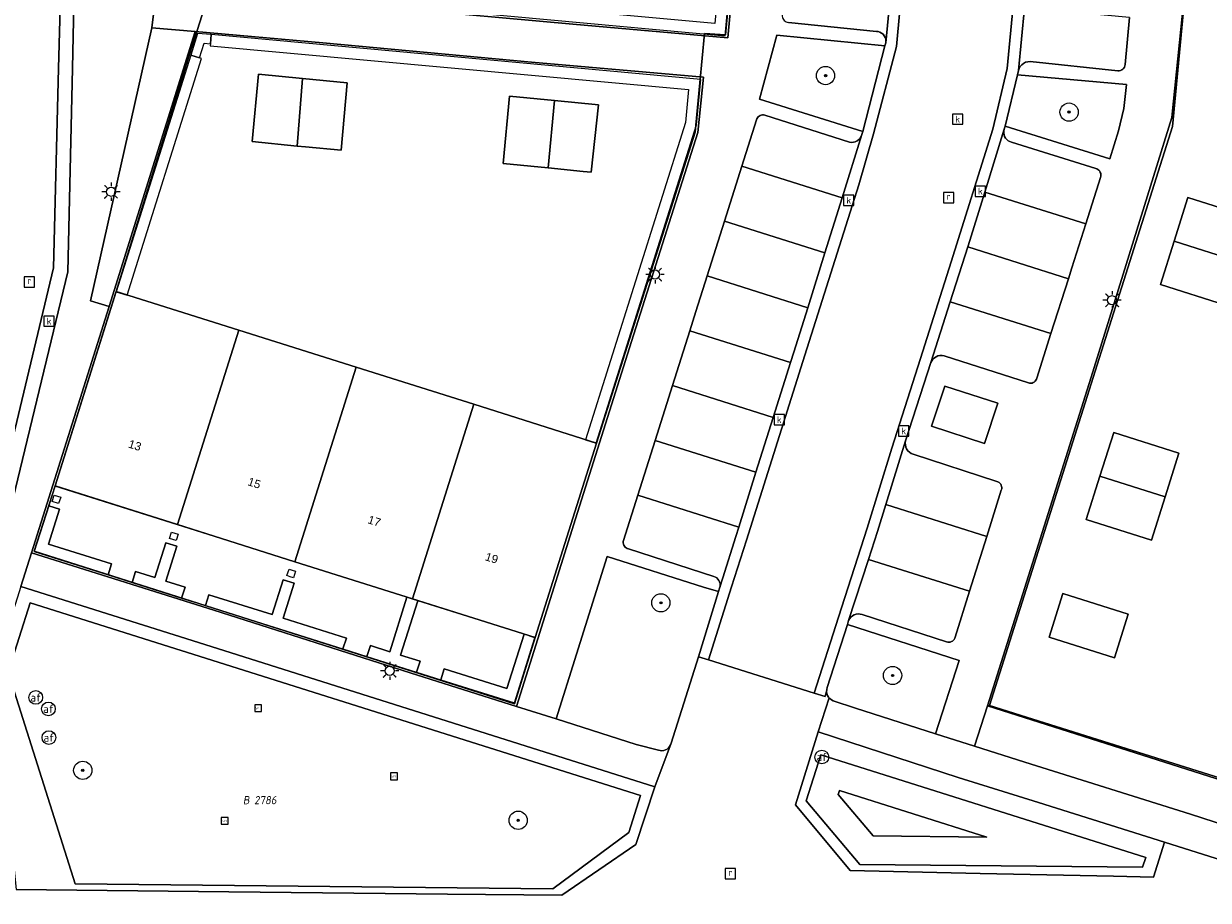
# Model space of a CAD drawing. Header units: metres. Extents: x 207466 to 209466, y 475780 to 477780.
# Tile 120 of 189: x 208512 to 208564, y 476685 to 476723. Entities that reach past the tile are written whole.
import ezdxf
from ezdxf.enums import TextEntityAlignment as Align

# ---------------------------------------------------------------- set-up
doc = ezdxf.new("R2010")
doc.units = ezdxf.units.M
doc.layers.get('0').update_dxf_attribs({"color": 253, "linetype": 'CONTINUOUS'})
for name, color, linetype, lineweight, true_color in [('B-RO-GR-BEPLANTING_CULTUUR_VASTE PLANTENVAK-GV', 7, 'CONTINUOUS', 0, 0x6d8a47), ('B-RO-GR-BOOM-S', 7, 'CONTINUOUS', 0, 0x6d8a47), ('B-RO-OG-BEBOUWING-GV', 7, 'CONTINUOUS', 0, 0xa50000), ('B-RO-OG-BEBOUWING_LAGE TRAFO-GV', 7, 'CONTINUOUS', 0, 0xa50000), ('N-RO-GR-GRAS-GV', 7, 'CONTINUOUS', 0, 0x6d8a47), ('N-RO-GR-GROENVOORZIENING-GV', 7, 'CONTINUOUS', 0, 0x6d8a47)]:
    doc.layers.add(name, color=color, linetype=linetype, lineweight=lineweight, true_color=true_color)
for name, color, linetype, lineweight in [('B-RO-KL-ET_LS_OV_LICHTMAST-S', 253, 'CONTINUOUS', 0), ('B-RO-OG-BEBOUWING-T18', 7, 'CONTINUOUS', 0), ('B-RO-OG-TERREIN_CULTUURSCHEIDING-GV', 253, 'CONTINUOUS', 0), ('B-RO-OG-TERREIN_ERF-GV', 253, 'CONTINUOUS', 0), ('B-RO-RI-GWA_KOLK-S', 253, 'CONTINUOUS', 0), ('B-RO-RI-GWA_RIOOLPUT-S', 253, 'CONTINUOUS', 0), ('B-RO-VH-VERHARDING_STRAATBAKSTEEN-GV', 253, 'CONTINUOUS', 0), ('B-RO-VW-AFSLUITPAAL-S', 253, 'CONTINUOUS', 0), ('B-WE-KG-GRENS_PERCEEL-GV', 150, 'CONTINUOUS', 18), ('B-WE-KG-GRENS_PERCEEL-S', 150, 'CONTINUOUS', 25), ('N-RO-IE-MEUBILAIR_WEGMEUBILAIR-S', 253, 'CONTINUOUS', 0), ('N-RO-IE-TERREINAFSCHEIDING_KUNSTMATIG_MUUR-GV', 253, 'CONTINUOUS', 0), ('N-RO-OG-TERREIN_CULTUURSCHEIDING-GV', 253, 'CONTINUOUS', 0), ('N-RO-OG-TERREIN_ERF-GV', 253, 'CONTINUOUS', 0), ('N-RO-RI-GWA_KOLK-S', 253, 'CONTINUOUS', 0), ('N-RO-RI-GWA_RIOOLPUT-S', 253, 'CONTINUOUS', 0), ('N-RO-VW-AFSLUITPAAL-S', 253, 'CONTINUOUS', 0)]:
    doc.layers.add(name, color=color, linetype=linetype, lineweight=lineweight)
doc.styles.add('NLCS-ISO', font='NLCS-ISO.ttf')
doc.styles.add('NLCS-ISO-M200-T18', font='NLCS-ISO.ttf', dxfattribs={"height": 1.8})

# ---------------------------------------------------------------- blocks, each defined once
blk = doc.blocks.new('SKL-ET_OV_LICHTMAST-SO1')
at = {"color": 0, "linetype": 'ByBlock', "lineweight": -2}
blk.add_circle((0, 0), 1, dxfattribs=at)
for points in [[(-1.25, 0), (-2, 0)], [(-1.4142, 1.4142), (-0.8839, 0.8839)], [(0, 2), (0, 1.25)], [(0.8839, 0.8839), (1.4142, 1.4142)], [(2, 0), (1.25, 0)], [(-1.4142, -1.4142), (-0.8839, -0.8839)], [(0, -1.25), (0, -2)], [(0.8839, -0.8839), (1.4142, -1.4142)]]:
    blk.add_open_spline(points, degree=1, dxfattribs=at)
blk = doc.blocks.new('SVW-AFSLUITPAAL-SO1')
at = {"lineweight": -2}
blk.add_circle((0, 0), 1.5, dxfattribs=at)
at = {"lineweight": -2, "insert": (0, 0), "char_height": 1.8, "attachment_point": 5, "line_spacing_factor": 0.8, "style": 'NLCS-ISO'}
blk.add_mtext('{\\C256;af}', dxfattribs=at)
blk = doc.blocks.new('SRI-KOLK-SO1')
at = {"color": 0, "linetype": 'ByBlock', "lineweight": -2, "flags": 128}
blk.add_lwpolyline([(-1.125, -1.125), (1.125, -1.125), (1.125, 1.125), (-1.125, 1.125), (-1.125, -1.125)], dxfattribs=at)
at = {"color": 0, "linetype": 'ByBlock', "lineweight": -2, "insert": (0, 0), "char_height": 1.5, "attachment_point": 5, "line_spacing_factor": 0.8, "style": 'NLCS-ISO'}
blk.add_mtext('{\\C0;k}', dxfattribs=at)
blk = doc.blocks.new('SRI-PUT_INSPECTIEPUT_RIOOLPUT-SO1')
at = {"color": 0, "linetype": 'ByBlock', "lineweight": -2, "flags": 128}
blk.add_lwpolyline([(-1.125, -1.125), (1.125, -1.125), (1.125, 1.125), (-1.125, 1.125), (-1.125, -1.125)], dxfattribs=at)
at = {"color": 0, "linetype": 'ByBlock', "lineweight": -2, "insert": (0, 0.2828), "char_height": 1.5, "attachment_point": 5, "line_spacing_factor": 0.8, "style": 'NLCS-ISO'}
blk.add_mtext('{\\C0;r}', dxfattribs=at)
blk = doc.blocks.new('SIE-WEG_SPEELTOESTEL-SO1')
at = {"lineweight": -2, "flags": 128}
blk.add_lwpolyline([(-0.75, -0.75), (0.75, -0.75), (0.75, 0.75), (-0.75, 0.75), (-0.75, -0.75)], dxfattribs=at)
at = {"lineweight": -2, "insert": (0, 0), "char_height": 0.45, "attachment_point": 5, "line_spacing_factor": 0.8, "style": 'NLCS-ISO'}
blk.add_mtext('{\\C256;SPT}', dxfattribs=at)
blk = doc.blocks.new('SGR-BOOM_01-SO1')
at = {"linetype": 'Continuous'}
h = blk.add_hatch(color=0, dxfattribs=at)
edge = h.paths.add_edge_path()
edge.add_arc((0, 0), 0.25, 0, 360)
at = {"color": 0, "linetype": 'ByBlock', "lineweight": -2}
for radius in [2, 0.25]:
    blk.add_circle((0, 0), radius, dxfattribs=at)
blk = doc.blocks.new('SKG-PERCEELNUMMER-SO')
at = {"style": 'NLCS-ISO', "oblique": 10, "flags": 1}
blk.add_attdef('GEMEENTECODE', text='', height=1.8, dxfattribs=at).set_placement((0, 2.55), align=Align.MIDDLE_CENTER)
at = {"style": 'NLCS-ISO', "oblique": 10}
blk.add_attdef('SECTIE', text='', height=1.8, dxfattribs=at).set_placement((-0.5, 0), align=Align.MIDDLE_RIGHT)
blk.add_attdef('PERCEELNUMMER', text='', height=1.8, dxfattribs=at).set_placement((0.5, 0), align=Align.MIDDLE_LEFT)

msp = doc.modelspace()

# ---------------------------------------------------------------- linework, layer by layer
at = {"layer": 'B-RO-GR-BEPLANTING_CULTUUR_VASTE PLANTENVAK-GV', "flags": 128}
for points in [[(208516.038, 476710.568), (208519.807, 476722.623), (208517.907, 476722.79), (208515.216, 476710.825), (208516.038, 476710.568)], [(208549.085, 476718.249), (208550.056, 476721.991), (208545.318, 476722.468), (208544.56, 476719.662), (208549.085, 476718.249)], [(208555.868, 476720.728), (208555.323, 476718.479), (208559.919, 476717.045), (208560.298, 476718.265), (208560.528, 476719.245), (208560.642, 476720.298), (208555.868, 476720.728)], [(208535.638, 476692.503), (208539.154, 476691.372), (208540.124, 476691.122), (208540.201, 476691.105), (208540.279, 476691.102), (208540.357, 476691.113), (208540.432, 476691.138), (208540.501, 476691.175), (208540.563, 476691.224), (208540.614, 476691.283), (208540.655, 476691.351), (208540.683, 476691.424), (208541.876, 476695.216), (208542.764, 476698.077), (208542.096, 476698.273), (208537.88, 476699.616), (208536.529, 476695.331), (208535.638, 476692.503)], [(208547.613, 476693.415), (208547.64, 476693.382), (208547.71, 476693.327), (208547.789, 476693.286), (208548.761, 476692.965), (208552.272, 476691.833), (208553.306, 476695.055), (208548.407, 476696.636), (208547.528, 476693.874), (208547.505, 476693.788), (208547.504, 476693.773), (208547.499, 476693.7), (208547.511, 476693.612), (208547.539, 476693.527), (208547.583, 476693.45), (208547.613, 476693.415)], [(208570.719, 476687.924), (208554.557, 476693.061), (208553.986, 476691.302), (208556.193, 476690.591), (208563.449, 476688.312), (208570.173, 476686.148), (208570.719, 476687.924)]]:
    msp.add_lwpolyline(points, dxfattribs=at)
at = {"layer": 'B-RO-OG-BEBOUWING-GV', "flags": 128}
for points in [[(208524.522, 476720.566), (208522.589, 476720.754), (208522.312, 476717.799), (208524.29, 476717.606), (208524.522, 476720.566)], [(208526.482, 476720.374), (208524.522, 476720.566), (208524.29, 476717.606), (208524.644, 476717.572), (208526.219, 476717.428), (208526.482, 476720.374)], [(208535.57, 476719.603), (208533.587, 476719.797), (208533.31, 476716.842), (208535.293, 476716.643), (208535.57, 476719.603)], [(208537.494, 476719.415), (208535.57, 476719.603), (208535.293, 476716.643), (208536.822, 476716.49), (208537.179, 476716.456), (208537.494, 476719.415)], [(208562.733, 476713.437), (208565.594, 476712.535), (208566.196, 476714.442), (208563.334, 476715.344), (208562.733, 476713.437)], [(208565.594, 476712.535), (208562.733, 476713.437), (208562.132, 476711.53), (208564.993, 476710.627), (208565.594, 476712.535)], [(208519.039, 476701.011), (208521.727, 476709.536), (208516.344, 476711.235), (208516.126, 476710.54), (208513.669, 476702.708), (208519.039, 476701.011)], [(208526.877, 476707.911), (208521.727, 476709.536), (208519.039, 476701.011), (208524.188, 476699.384), (208526.877, 476707.911)], [(208532.026, 476706.286), (208526.877, 476707.911), (208524.188, 476699.384), (208529.337, 476697.756), (208532.026, 476706.286)], [(208537.407, 476704.588), (208532.026, 476706.286), (208529.337, 476697.756), (208534.716, 476696.056), (208537.407, 476704.588)], [(208559.485, 476703.137), (208562.346, 476702.235), (208562.948, 476704.142), (208560.087, 476705.044), (208559.485, 476703.137)], [(208562.346, 476702.235), (208559.485, 476703.137), (208558.884, 476701.229), (208561.745, 476700.327), (208562.346, 476702.235)], [(208560.723, 476697.085), (208557.862, 476697.987), (208557.26, 476696.08), (208560.121, 476695.177), (208560.723, 476697.085)]]:
    msp.add_lwpolyline(points, dxfattribs=at)
at = {"layer": 'B-RO-OG-BEBOUWING_LAGE TRAFO-GV', "flags": 128}
msp.add_lwpolyline([(208552.102, 476705.32), (208554.426, 476704.567), (208555.001, 476706.332), (208552.677, 476707.085), (208552.102, 476705.32)], dxfattribs=at)
at = {"layer": 'B-RO-OG-TERREIN_CULTUURSCHEIDING-GV', "flags": 128}
for points in [[(208511.963, 476685.014), (208521.286, 476684.917), (208530.879, 476684.808), (208535.895, 476684.771), (208539.135, 476686.996), (208539.969, 476689.524), (208534.007, 476691.396), (208527.125, 476693.582), (208520.238, 476695.754), (208512.164, 476698.297), (208510.997, 476694.633), (208511.449, 476690.122), (208511.963, 476685.014)], [(208562.307, 476687.086), (208556.794, 476688.824), (208553.262, 476689.927), (208549.909, 476691.024), (208547.129, 476691.929), (208546.137, 476688.722), (208548.534, 476685.856), (208554.225, 476685.714), (208560.073, 476685.607), (208561.838, 476685.554), (208562.307, 476687.086)]]:
    msp.add_lwpolyline(points, dxfattribs=at)
at = {"layer": 'B-RO-OG-TERREIN_ERF-GV', "flags": 128}
for points in [[(208517.908, 476724.596), (208520.265, 476724.401), (208528.588, 476723.654), (208536.371, 476722.95), (208543.172, 476722.35), (208543.416, 476725.047), (208544.362, 476735.3), (208545.369, 476746.218), (208545.979, 476752.735), (208546.211, 476755.158), (208520.492, 476757.508), (208518.788, 476751.817), (208516.871, 476745.388), (208517.047, 476741.848), (208517.47, 476733.406), (208517.908, 476724.596)], [(208564.528, 476738.716), (208563.77, 476730.448), (208563.102, 476723.431), (208562.629, 476718.858), (208559.094, 476707.48), (208554.557, 476693.061), (208570.719, 476687.924)], [(208533.894, 476693.041), (208534.835, 476696.01), (208536.492, 476701.266), (208538.945, 476709.033), (208541.854, 476718.193), (208542.094, 476720.622), (208534.564, 476721.284), (208525.405, 476722.129), (208519.807, 476722.623), (208516.038, 476710.568), (208512.642, 476699.775), (208520.623, 476697.259), (208529.24, 476694.52), (208533.894, 476693.041)], [(208524.29, 476717.606), (208522.312, 476717.799), (208522.589, 476720.754), (208524.522, 476720.566), (208526.482, 476720.374), (208526.219, 476717.428), (208524.644, 476717.572), (208524.29, 476717.606)], [(208535.293, 476716.643), (208533.31, 476716.842), (208533.587, 476719.797), (208535.57, 476719.603), (208537.494, 476719.415), (208537.179, 476716.456), (208536.822, 476716.49), (208535.293, 476716.643)], [(208565.594, 476712.535), (208564.993, 476710.627), (208562.132, 476711.53), (208562.733, 476713.437), (208563.334, 476715.344), (208566.196, 476714.442), (208565.594, 476712.535)], [(208519.039, 476701.011), (208513.669, 476702.708), (208516.126, 476710.54), (208516.344, 476711.235), (208521.727, 476709.536), (208526.877, 476707.911), (208532.026, 476706.286), (208537.407, 476704.588), (208534.716, 476696.056), (208529.337, 476697.756), (208524.188, 476699.384), (208519.039, 476701.011)], [(208562.346, 476702.235), (208561.745, 476700.327), (208558.884, 476701.229), (208559.485, 476703.137), (208560.087, 476705.044), (208562.948, 476704.142), (208562.346, 476702.235)], [(208560.723, 476697.085), (208560.121, 476695.177), (208557.26, 476696.08), (208557.862, 476697.987), (208560.723, 476697.085)]]:
    msp.add_lwpolyline(points, dxfattribs=at)
at = {"layer": 'B-RO-VH-VERHARDING_STRAATBAKSTEEN-GV', "flags": 128}
for points in [[(208506.223, 476681.772), (208507.958, 476688.829), (208509.906, 476696.907), (208510.889, 476701.003), (208513.6, 476712.269), (208513.812, 476720.999), (208514.068, 476730.075), (208514.212, 476736.217), (208514.386, 476744.617), (208514.444, 476747.078), (208516.448, 476754.285), (208517.897, 476759.544), (208518.417, 476766.435), (208518.639, 476769.085)], [(208511.505, 476700.839), (208514.233, 476712.09), (208514.433, 476721.005), (208514.605, 476729.47), (208514.71, 476736.215), (208514.883, 476744.614), (208514.931, 476747), (208516.936, 476754.161), (208518.388, 476759.45), (208518.926, 476766.406), (208519.118, 476769.023), (208518.639, 476769.085), (208518.417, 476766.435), (208517.897, 476759.544), (208516.448, 476754.285), (208514.444, 476747.078), (208514.386, 476744.617), (208514.212, 476736.217), (208514.068, 476730.075), (208513.812, 476720.999), (208513.6, 476712.269), (208510.889, 476701.003)], [(208512.164, 476698.297), (208512.642, 476699.775), (208516.038, 476710.568), (208515.216, 476710.825), (208517.907, 476722.79), (208518.029, 476723.742), (208517.908, 476724.596), (208517.47, 476733.406), (208517.047, 476741.848), (208516.871, 476745.388), (208518.788, 476751.817), (208520.492, 476757.508)], [(208516.936, 476754.161), (208514.931, 476747), (208514.883, 476744.614), (208514.71, 476736.215), (208514.605, 476729.47), (208514.433, 476721.005), (208514.233, 476712.09), (208511.505, 476700.839)], [(208545.979, 476752.735), (208545.369, 476746.218), (208544.362, 476735.3), (208543.416, 476725.047), (208543.172, 476722.35), (208536.371, 476722.95), (208528.588, 476723.654), (208520.265, 476724.401), (208517.908, 476724.596), (208518.029, 476723.742), (208517.907, 476722.79)], [(208542.318, 476695.09), (208543.335, 476698.286), (208543.981, 476700.335), (208546.537, 476708.441), (208548.914, 476715.902), (208549.56, 476718.135), (208550.558, 476721.974), (208551.169, 476728.518), (208552.014, 476737.432), (208552.586, 476743.575), (208553.223, 476750.457), (208553.382, 476752.462)], [(208552.272, 476691.833), (208553.986, 476691.302), (208554.557, 476693.061), (208559.094, 476707.48), (208562.629, 476718.858), (208563.102, 476723.431), (208563.77, 476730.448), (208564.528, 476738.716)], [(208551.169, 476728.518), (208550.558, 476721.974), (208549.56, 476718.135), (208548.914, 476715.902), (208546.537, 476708.441), (208543.981, 476700.335), (208543.335, 476698.286), (208542.318, 476695.09), (208546.951, 476693.623), (208548.022, 476696.961), (208549.27, 476700.85), (208550.363, 476704.364), (208551.61, 476708.292), (208552.957, 476712.536), (208554.782, 476718.338), (208555.41, 476721.003), (208556.187, 476729.127)], [(208556.187, 476729.127), (208555.41, 476721.003), (208554.782, 476718.338), (208552.957, 476712.536), (208551.61, 476708.292), (208550.363, 476704.364), (208549.27, 476700.85), (208548.022, 476696.961), (208546.951, 476693.623)], [(208550.091, 476722.126), (208550.369, 476725.033), (208545.753, 476725.455), (208545.556, 476723.345), (208545.554, 476723.293), (208545.562, 476723.241), (208545.579, 476723.192), (208545.604, 476723.146), (208545.638, 476723.106), (208545.679, 476723.073), (208545.724, 476723.047), (208545.774, 476723.03), (208545.826, 476723.023), (208549.681, 476722.632), (208549.762, 476722.621), (208549.839, 476722.595), (208549.911, 476722.555), (208549.973, 476722.502), (208550.025, 476722.438), (208550.063, 476722.366), (208550.088, 476722.288), (208550.097, 476722.207), (208550.091, 476722.126)], [(208550.369, 476725.033), (208550.091, 476722.126), (208550.056, 476721.991), (208549.085, 476718.249), (208549.048, 476718.108), (208548.178, 476715.33), (208547.425, 476712.925), (208546.672, 476710.52), (208546.059, 476708.564), (208545.918, 476708.116), (208545.16, 476705.712), (208544.402, 476703.309), (208543.644, 476700.906), (208543.512, 476700.487), (208542.951, 476698.684), (208542.804, 476698.221), (208542.764, 476698.077), (208541.876, 476695.216), (208542.318, 476695.09)], [(208546.951, 476693.623), (208547.435, 476693.48), (208547.504, 476693.773), (208547.505, 476693.788), (208547.528, 476693.874), (208548.407, 476696.636), (208548.46, 476696.801), (208549.33, 476699.488), (208549.725, 476700.707), (208550.093, 476701.89), (208550.964, 476704.688), (208552.067, 476708.111), (208552.919, 476710.782), (208553.685, 476713.182), (208553.699, 476713.225), (208554.434, 476715.589), (208555.29, 476718.343), (208555.323, 476718.479), (208555.868, 476720.728), (208555.913, 476720.913), (208556.173, 476723.661)], [(208560.786, 476723.239), (208556.173, 476723.661), (208555.913, 476720.913), (208555.944, 476721.007), (208555.992, 476721.094), (208556.057, 476721.169), (208556.135, 476721.23), (208556.223, 476721.275), (208556.319, 476721.302), (208556.418, 476721.31), (208560.272, 476720.896), (208560.33, 476720.899), (208560.387, 476720.914), (208560.44, 476720.939), (208560.488, 476720.973), (208560.528, 476721.016), (208560.56, 476721.066), (208560.581, 476721.12), (208560.592, 476721.178), (208560.786, 476723.239)], [(208517.907, 476722.79), (208519.807, 476722.623), (208525.405, 476722.129), (208534.564, 476721.284), (208542.094, 476720.622), (208541.854, 476718.193), (208538.945, 476709.033), (208536.492, 476701.266), (208534.835, 476696.01), (208533.894, 476693.041), (208535.638, 476692.503), (208536.529, 476695.331), (208537.88, 476699.616), (208542.096, 476698.273), (208542.764, 476698.077), (208542.804, 476698.221), (208542.824, 476698.29), (208542.83, 476698.361), (208542.824, 476698.432), (208542.805, 476698.501), (208542.774, 476698.565), (208542.732, 476698.623), (208542.68, 476698.672), (208542.62, 476698.711), (208542.554, 476698.738), (208538.806, 476699.948), (208538.755, 476699.964), (208538.708, 476699.989), (208538.667, 476700.022), (208538.632, 476700.063), (208538.606, 476700.109), (208538.589, 476700.159), (208538.581, 476700.212), (208538.584, 476700.265), (208538.596, 476700.317), (208539.224, 476702.3), (208539.412, 476702.895), (208539.983, 476704.702), (208540.743, 476707.105), (208541.502, 476709.508), (208541.77, 476710.356), (208542.262, 476711.911), (208543.021, 476714.314), (208543.781, 476716.716), (208544.423, 476718.748), (208544.44, 476718.797), (208544.465, 476718.843), (208544.498, 476718.883), (208544.538, 476718.917), (208544.583, 476718.944), (208544.631, 476718.963), (208544.682, 476718.973), (208544.735, 476718.973), (208544.786, 476718.965), (208548.495, 476717.775), (208548.583, 476717.765), (208548.671, 476717.772), (208548.757, 476717.795), (208548.837, 476717.833), (208548.908, 476717.886), (208548.968, 476717.951), (208549.016, 476718.026), (208549.048, 476718.108), (208549.085, 476718.249), (208544.56, 476719.662), (208545.318, 476722.468), (208550.056, 476721.991), (208550.091, 476722.126), (208550.097, 476722.207), (208550.088, 476722.288), (208550.063, 476722.366), (208550.025, 476722.438), (208549.973, 476722.502), (208549.911, 476722.555), (208549.839, 476722.595), (208549.762, 476722.621), (208549.681, 476722.632), (208545.826, 476723.023)], [(208560.786, 476723.239), (208560.592, 476721.178), (208560.581, 476721.12), (208560.56, 476721.066), (208560.528, 476721.016), (208560.488, 476720.973), (208560.44, 476720.939), (208560.387, 476720.914), (208560.33, 476720.899), (208560.272, 476720.896), (208556.418, 476721.31), (208556.319, 476721.302), (208556.223, 476721.275), (208556.135, 476721.23), (208556.057, 476721.169), (208555.992, 476721.094), (208555.944, 476721.007), (208555.913, 476720.913), (208555.868, 476720.728), (208560.642, 476720.298), (208560.528, 476719.245), (208560.298, 476718.265), (208559.919, 476717.045), (208555.323, 476718.479), (208555.29, 476718.343), (208555.271, 476718.264), (208555.267, 476718.183), (208555.278, 476718.102), (208555.304, 476718.025), (208555.344, 476717.954), (208555.397, 476717.891), (208555.46, 476717.84), (208555.532, 476717.801), (208555.61, 476717.777), (208559.296, 476716.625), (208559.348, 476716.607), (208559.396, 476716.579), (208559.439, 476716.543), (208559.473, 476716.499), (208559.5, 476716.45), (208559.516, 476716.397), (208559.523, 476716.342), (208559.52, 476716.287), (208559.506, 476716.233), (208558.863, 476714.192), (208558.254, 476712.261), (208558.103, 476711.789), (208557.336, 476709.389), (208556.711, 476707.434), (208556.696, 476707.384), (208556.672, 476707.337), (208556.639, 476707.296), (208556.599, 476707.261), (208556.554, 476707.235), (208556.505, 476707.217), (208556.453, 476707.209), (208556.4, 476707.211), (208556.349, 476707.222), (208552.647, 476708.408), (208552.559, 476708.423), (208552.47, 476708.422), (208552.382, 476708.404), (208552.299, 476708.371), (208552.224, 476708.323), (208552.158, 476708.262), (208552.106, 476708.191), (208552.067, 476708.111), (208550.964, 476704.688), (208550.948, 476704.596), (208550.951, 476704.503), (208550.971, 476704.412), (208551.008, 476704.326), (208551.061, 476704.25), (208551.128, 476704.184), (208551.207, 476704.133), (208551.293, 476704.098), (208554.963, 476702.902), (208555.013, 476702.885), (208555.059, 476702.858), (208555.1, 476702.824), (208555.133, 476702.782), (208555.157, 476702.735), (208555.173, 476702.684), (208555.178, 476702.631), (208555.174, 476702.578), (208555.159, 476702.527), (208554.521, 476700.494), (208553.766, 476698.089), (208553.135, 476696.078), (208553.117, 476696.028), (208553.091, 476695.981), (208553.057, 476695.94), (208553.016, 476695.906), (208552.969, 476695.88), (208552.919, 476695.862), (208552.866, 476695.854), (208552.812, 476695.855), (208552.76, 476695.866), (208549.062, 476697.071), (208548.974, 476697.09), (208548.884, 476697.093), (208548.795, 476697.08), (208548.71, 476697.05), (208548.631, 476697.006), (208548.562, 476696.949), (208548.504, 476696.879), (208548.46, 476696.801), (208548.407, 476696.636), (208553.306, 476695.055), (208552.272, 476691.833)], [(208543.781, 476716.716), (208548.178, 476715.33), (208549.048, 476718.108), (208549.016, 476718.026), (208548.968, 476717.951), (208548.908, 476717.886), (208548.837, 476717.833), (208548.757, 476717.795), (208548.671, 476717.772), (208548.583, 476717.765), (208548.495, 476717.775), (208544.786, 476718.965), (208544.735, 476718.973), (208544.682, 476718.973), (208544.631, 476718.963), (208544.583, 476718.944), (208544.538, 476718.917), (208544.498, 476718.883), (208544.465, 476718.843), (208544.44, 476718.797), (208544.423, 476718.748), (208543.781, 476716.716)], [(208554.434, 476715.589), (208558.863, 476714.192), (208559.506, 476716.233), (208559.52, 476716.287), (208559.523, 476716.342), (208559.516, 476716.397), (208559.5, 476716.45), (208559.473, 476716.499), (208559.439, 476716.543), (208559.396, 476716.579), (208559.348, 476716.607), (208559.296, 476716.625), (208555.61, 476717.777), (208555.532, 476717.801), (208555.46, 476717.84), (208555.397, 476717.891), (208555.344, 476717.954), (208555.304, 476718.025), (208555.278, 476718.102), (208555.267, 476718.183), (208555.271, 476718.264), (208555.29, 476718.343), (208554.434, 476715.589)], [(208543.021, 476714.314), (208547.425, 476712.925), (208548.178, 476715.33), (208543.781, 476716.716), (208543.021, 476714.314)], [(208553.685, 476713.182), (208558.103, 476711.789), (208558.254, 476712.261), (208558.863, 476714.192), (208554.434, 476715.589), (208553.699, 476713.225), (208553.685, 476713.182)], [(208542.262, 476711.911), (208546.672, 476710.52), (208547.425, 476712.925), (208543.021, 476714.314), (208542.262, 476711.911)], [(208552.919, 476710.782), (208557.336, 476709.389), (208558.103, 476711.789), (208553.685, 476713.182), (208552.919, 476710.782)], [(208541.502, 476709.508), (208545.918, 476708.116), (208546.059, 476708.564), (208546.672, 476710.52), (208542.262, 476711.911), (208541.77, 476710.356), (208541.502, 476709.508)], [(208557.336, 476709.389), (208552.919, 476710.782), (208552.067, 476708.111), (208552.106, 476708.191), (208552.158, 476708.262), (208552.224, 476708.323), (208552.299, 476708.371), (208552.382, 476708.404), (208552.47, 476708.422), (208552.559, 476708.423), (208552.647, 476708.408), (208556.349, 476707.222), (208556.4, 476707.211), (208556.453, 476707.209), (208556.505, 476707.217), (208556.554, 476707.235), (208556.599, 476707.261), (208556.639, 476707.296), (208556.672, 476707.337), (208556.696, 476707.384), (208556.711, 476707.434), (208557.336, 476709.389)], [(208540.743, 476707.105), (208545.16, 476705.712), (208545.918, 476708.116), (208541.502, 476709.508), (208540.743, 476707.105)], [(208539.983, 476704.702), (208544.402, 476703.309), (208545.16, 476705.712), (208540.743, 476707.105), (208539.983, 476704.702)], [(208552.102, 476705.32), (208552.677, 476707.085), (208555.001, 476706.332), (208554.426, 476704.567), (208552.102, 476705.32)], [(208539.224, 476702.3), (208543.644, 476700.906), (208544.402, 476703.309), (208539.983, 476704.702), (208539.412, 476702.895), (208539.224, 476702.3)], [(208550.093, 476701.89), (208554.521, 476700.494), (208555.159, 476702.527), (208555.174, 476702.578), (208555.178, 476702.631), (208555.173, 476702.684), (208555.157, 476702.735), (208555.133, 476702.782), (208555.1, 476702.824), (208555.059, 476702.858), (208555.013, 476702.885), (208554.963, 476702.902), (208551.293, 476704.098), (208551.207, 476704.133), (208551.128, 476704.184), (208551.061, 476704.25), (208551.008, 476704.326), (208550.971, 476704.412), (208550.951, 476704.503), (208550.948, 476704.596), (208550.964, 476704.688), (208550.093, 476701.89)], [(208542.804, 476698.221), (208542.951, 476698.684), (208543.512, 476700.487), (208543.644, 476700.906), (208539.224, 476702.3), (208538.596, 476700.317), (208538.584, 476700.265), (208538.581, 476700.212), (208538.589, 476700.159), (208538.606, 476700.109), (208538.632, 476700.063), (208538.667, 476700.022), (208538.708, 476699.989), (208538.755, 476699.964), (208538.806, 476699.948), (208542.554, 476698.738), (208542.62, 476698.711), (208542.68, 476698.672), (208542.732, 476698.623), (208542.774, 476698.565), (208542.805, 476698.501), (208542.824, 476698.432), (208542.83, 476698.361), (208542.824, 476698.29), (208542.804, 476698.221)], [(208549.33, 476699.488), (208553.766, 476698.089), (208554.521, 476700.494), (208550.093, 476701.89), (208549.725, 476700.707), (208549.33, 476699.488)], [(208539.969, 476689.524), (208540.683, 476691.424), (208540.655, 476691.351), (208540.614, 476691.283), (208540.563, 476691.224), (208540.501, 476691.175), (208540.432, 476691.138), (208540.357, 476691.113), (208540.279, 476691.102), (208540.201, 476691.105), (208540.124, 476691.122), (208539.154, 476691.372), (208535.638, 476692.503), (208533.894, 476693.041), (208529.24, 476694.52), (208520.623, 476697.259), (208512.642, 476699.775), (208512.164, 476698.297), (208520.238, 476695.754), (208527.125, 476693.582), (208534.007, 476691.396), (208539.969, 476689.524)], [(208553.766, 476698.089), (208549.33, 476699.488), (208548.46, 476696.801), (208548.504, 476696.879), (208548.562, 476696.949), (208548.631, 476697.006), (208548.71, 476697.05), (208548.795, 476697.08), (208548.884, 476697.093), (208548.974, 476697.09), (208549.062, 476697.071), (208552.76, 476695.866), (208552.812, 476695.855), (208552.866, 476695.854), (208552.919, 476695.862), (208552.969, 476695.88), (208553.016, 476695.906), (208553.057, 476695.94), (208553.091, 476695.981), (208553.117, 476696.028), (208553.135, 476696.078), (208553.766, 476698.089)], [(208573.225, 476683.644), (208562.307, 476687.086), (208561.838, 476685.554), (208560.073, 476685.607), (208554.225, 476685.714), (208548.534, 476685.856), (208546.137, 476688.722), (208547.129, 476691.929), (208547.613, 476693.415), (208547.583, 476693.45), (208547.539, 476693.527), (208547.511, 476693.612), (208547.499, 476693.7), (208547.504, 476693.773), (208547.435, 476693.48), (208546.951, 476693.623), (208542.318, 476695.09), (208541.876, 476695.216), (208540.683, 476691.424), (208539.969, 476689.524), (208539.135, 476686.996), (208535.895, 476684.771), (208530.879, 476684.808), (208521.286, 476684.917), (208511.963, 476685.014)], [(208562.307, 476687.086), (208573.225, 476683.644), (208576.966, 476683.114), (208577.778, 476685.664), (208575.645, 476686.348), (208574.245, 476686.805), (208573.138, 476687.134), (208572.276, 476687.408), (208570.719, 476687.924), (208570.173, 476686.148), (208563.449, 476688.312), (208556.193, 476690.591), (208553.986, 476691.302), (208552.272, 476691.833), (208548.761, 476692.965), (208547.789, 476693.286), (208547.71, 476693.327), (208547.64, 476693.382), (208547.613, 476693.415), (208547.129, 476691.929), (208549.909, 476691.024), (208553.262, 476689.927), (208556.794, 476688.824), (208562.307, 476687.086)]]:
    msp.add_lwpolyline(points, dxfattribs=at)
at = {"layer": 'B-WE-KG-GRENS_PERCEEL-GV'}
for points in [[(208512.746, 476699.844), (208513.669, 476702.708), (208516.344, 476711.235), (208519.551, 476721.572), (208520.471, 476724.474), (208517.993, 476724.69), (208516.946, 476745.349), (208520.559, 476757.474), (208532.188, 476756.436), (208546.078, 476755.199), (208543.061, 476722.477), (208542.142, 476722.545), (208541.734, 476718.218), (208537.407, 476704.588), (208534.716, 476696.056), (208533.815, 476693.16)], [(208520.471, 476724.474), (208519.551, 476721.572), (208516.344, 476711.235), (208513.669, 476702.708), (208512.746, 476699.844), (208533.815, 476693.16), (208534.716, 476696.056), (208537.407, 476704.588), (208541.734, 476718.218), (208542.142, 476722.545), (208543.061, 476722.477), (208546.078, 476755.199), (208532.188, 476756.436), (208520.559, 476757.474), (208516.946, 476745.349), (208517.993, 476724.69)], [(208556.541, 476692.486), (208554.643, 476693.082), (208562.666, 476718.469), (208565.762, 476751.213), (208580.488, 476749.34), (208589.292, 476747.792), (208592.623, 476747.182), (208591.12, 476731.83), (208590.022, 476724.382), (208577.68, 476685.791), (208575.617, 476686.48), (208567.091, 476689.167)], [(208554.643, 476693.082), (208556.541, 476692.486), (208567.091, 476689.167), (208575.617, 476686.48), (208577.68, 476685.791), (208590.022, 476724.382), (208591.12, 476731.83), (208592.623, 476747.182), (208589.292, 476747.792), (208580.488, 476749.34), (208565.762, 476751.213), (208562.666, 476718.469)]]:
    msp.add_lwpolyline(points, close=True, dxfattribs=at)
at = {"layer": 'N-RO-GR-GRAS-GV', "flags": 128}
for points in [[(208539.344, 476689.141), (208512.573, 476697.582), (208511.617, 476694.548), (208514.548, 476685.259), (208535.492, 476685.051), (208538.83, 476687.511), (208539.344, 476689.141)], [(208547.244, 476690.917), (208546.608, 476688.9), (208548.96, 476686.117), (208561.353, 476685.994), (208561.489, 476686.426), (208547.244, 476690.917)], [(208549.545, 476687.362), (208548.007, 476689.181), (208548.06, 476689.349), (208554.521, 476687.312), (208549.545, 476687.362)], [(208548.06, 476689.349), (208548.007, 476689.181), (208549.545, 476687.362), (208554.521, 476687.312), (208548.06, 476689.349)]]:
    msp.add_lwpolyline(points, dxfattribs=at)
at = {"layer": 'N-RO-GR-GROENVOORZIENING-GV', "flags": 128}
for points in [[(208529.237, 476724.204), (208529.192, 476723.706), (208543.044, 476722.44), (208546.036, 476755.174), (208532.184, 476756.44), (208532.138, 476755.942), (208545.493, 476754.721), (208542.592, 476722.984), (208529.237, 476724.204)], [(208520.518, 476722.491), (208520.481, 476722.092), (208520.472, 476721.993), (208541.436, 476720.077), (208541.305, 476718.636), (208536.92, 476704.731), (208537.397, 476704.581), (208541.798, 476718.537), (208541.98, 476720.529), (208520.518, 476722.491)], [(208520.001, 476721.471), (208519.62, 476721.592), (208516.349, 476711.218), (208516.826, 476711.067), (208520.096, 476721.441), (208520.001, 476721.471)], [(208513.39, 476701.833), (208512.758, 476699.83), (208515.998, 476698.809), (208516.148, 476699.286), (208513.385, 476700.157), (208513.866, 476701.683), (208513.39, 476701.833)], [(208517.047, 476698.478), (208519.218, 476697.794), (208519.368, 476698.271), (208518.521, 476698.538), (208519.002, 476700.064), (208518.525, 476700.214), (208518.044, 476698.688), (208517.197, 476698.955), (208517.047, 476698.478)], [(208520.267, 476697.463), (208526.293, 476695.563), (208526.443, 476696.04), (208523.671, 476696.914), (208524.152, 476698.44), (208523.675, 476698.59), (208523.194, 476697.064), (208520.417, 476697.94), (208520.267, 476697.463)], [(208529.573, 476697.674), (208529.335, 476697.749), (208529.096, 476697.824), (208528.344, 476695.44), (208527.493, 476695.709), (208527.342, 476695.232), (208529.523, 476694.544), (208529.673, 476695.021), (208528.821, 476695.29), (208529.573, 476697.674)], [(208530.576, 476694.212), (208533.807, 476693.194), (208534.709, 476696.055), (208534.232, 476696.205), (208533.48, 476693.821), (208530.727, 476694.689), (208530.576, 476694.212)]]:
    msp.add_lwpolyline(points, dxfattribs=at)
at = {"layer": 'N-RO-IE-TERREINAFSCHEIDING_KUNSTMATIG_MUUR-GV', "flags": 128}
msp.add_lwpolyline([(208520.481, 476722.092), (208520.518, 476722.491), (208519.92, 476722.545), (208519.62, 476721.592), (208520.001, 476721.471), (208520.205, 476722.118), (208520.481, 476722.092)], dxfattribs=at)
at = {"layer": 'N-RO-OG-TERREIN_CULTUURSCHEIDING-GV', "flags": 128}
for points in [[(208511.963, 476685.014), (208521.286, 476684.917), (208530.879, 476684.808), (208535.895, 476684.771), (208539.135, 476686.996), (208539.969, 476689.524), (208534.007, 476691.396), (208527.125, 476693.582), (208520.238, 476695.754), (208512.164, 476698.297), (208510.997, 476694.633), (208511.449, 476690.122), (208511.963, 476685.014)], [(208539.344, 476689.141), (208538.83, 476687.511), (208535.492, 476685.051), (208514.548, 476685.259), (208511.617, 476694.548), (208512.573, 476697.582), (208539.344, 476689.141)], [(208562.307, 476687.086), (208556.794, 476688.824), (208553.262, 476689.927), (208549.909, 476691.024), (208547.129, 476691.929), (208546.137, 476688.722), (208548.534, 476685.856), (208554.225, 476685.714), (208560.073, 476685.607), (208561.838, 476685.554), (208562.307, 476687.086)], [(208547.244, 476690.917), (208561.489, 476686.426), (208561.353, 476685.994), (208548.96, 476686.117), (208546.608, 476688.9), (208547.244, 476690.917)]]:
    msp.add_lwpolyline(points, dxfattribs=at)
at = {"layer": 'N-RO-OG-TERREIN_ERF-GV', "flags": 128}
for points in [[(208519.034, 476700.997), (208513.66, 476702.692), (208513.39, 476701.833), (208513.866, 476701.683), (208513.385, 476700.157), (208516.148, 476699.286), (208515.998, 476698.809), (208517.047, 476698.478), (208517.197, 476698.955), (208518.044, 476698.688), (208518.525, 476700.214), (208519.002, 476700.064), (208518.521, 476698.538), (208519.368, 476698.271), (208519.218, 476697.794), (208520.267, 476697.463), (208520.417, 476697.94), (208523.194, 476697.064), (208523.675, 476698.59), (208524.152, 476698.44), (208523.671, 476696.914), (208526.443, 476696.04), (208526.293, 476695.563), (208527.342, 476695.232), (208527.493, 476695.709), (208528.344, 476695.44), (208529.096, 476697.824), (208524.184, 476699.373), (208519.034, 476700.997)], [(208513.629, 476702.308), (208513.915, 476702.218), (208513.824, 476701.932), (208513.538, 476702.022), (208513.629, 476702.308)], [(208518.779, 476700.684), (208518.922, 476700.639), (208519.065, 476700.594), (208518.975, 476700.308), (208518.831, 476700.353), (208518.688, 476700.398), (208518.779, 476700.684)], [(208523.929, 476699.061), (208524.072, 476699.016), (208524.215, 476698.97), (208524.125, 476698.684), (208523.981, 476698.729), (208523.838, 476698.775), (208523.929, 476699.061)], [(208534.232, 476696.205), (208529.573, 476697.674), (208528.821, 476695.29), (208529.673, 476695.021), (208529.523, 476694.544), (208530.576, 476694.212), (208530.727, 476694.689), (208533.48, 476693.821), (208534.232, 476696.205)]]:
    msp.add_lwpolyline(points, dxfattribs=at)

# ---------------------------------------------------------------- block references
at = {"layer": 'B-RO-GR-BOOM-S', "xscale": 0.2, "yscale": 0.2, "zscale": 0.2}
for p in [(208547.451, 476720.695), (208558.131, 476719.092), (208540.231, 476697.583), (208550.39, 476694.398), (208514.884, 476690.24), (208533.975, 476688.051)]:
    msp.add_blockref('SGR-BOOM_01-SO1', p, dxfattribs=at)
at = {"layer": 'B-RO-KL-ET_LS_OV_LICHTMAST-S', "xscale": 0.2, "yscale": 0.2, "zscale": 0.2}
for p in [(208516.126, 476715.6), (208539.978, 476711.973), (208560.016, 476710.847), (208528.342, 476694.602)]:
    msp.add_blockref('SKL-ET_OV_LICHTMAST-SO1', p, dxfattribs=at)
at = {"layer": 'B-RO-RI-GWA_KOLK-S', "xscale": 0.2, "yscale": 0.2, "zscale": 0.2}
for p in [(208553.246, 476718.782), (208548.471, 476715.227), (208554.243, 476715.625), (208545.423, 476705.608), (208550.88, 476705.116)]:
    msp.add_blockref('SRI-KOLK-SO1', p, dxfattribs=at)
at = {"layer": 'B-RO-RI-GWA_RIOOLPUT-S', "xscale": 0.2, "yscale": 0.2, "zscale": 0.2}
for p in [(208512.54, 476711.644), (208543.28, 476685.706)]:
    msp.add_blockref('SRI-PUT_INSPECTIEPUT_RIOOLPUT-SO1', p, dxfattribs=at)
at = {"layer": 'B-RO-VW-AFSLUITPAAL-S', "xscale": 0.2, "yscale": 0.2, "zscale": 0.2}
msp.add_blockref('SVW-AFSLUITPAAL-SO1', (208547.289, 476690.824), dxfattribs=at)
at = {"layer": 'B-WE-KG-GRENS_PERCEEL-S', "xscale": 0.2, "yscale": 0.2, "zscale": 0.2}
msp.add_blockref('SKG-PERCEELNUMMER-SO', (208522.298, 476688.933), dxfattribs=at).add_auto_attribs({'PERCEELNUMMER': '2786', 'SECTIE': 'B'})
at = {"layer": 'N-RO-IE-MEUBILAIR_WEGMEUBILAIR-S', "xscale": 0.2, "yscale": 0.2, "zscale": 0.2}
for p in [(208522.575, 476692.963), (208528.533, 476689.98), (208521.107, 476688.024)]:
    msp.add_blockref('SIE-WEG_SPEELTOESTEL-SO1', p, dxfattribs=at)
at = {"layer": 'N-RO-RI-GWA_KOLK-S', "xscale": 0.2, "yscale": 0.2, "zscale": 0.2}
msp.add_blockref('SRI-KOLK-SO1', (208513.408, 476709.93), dxfattribs=at)
at = {"layer": 'N-RO-RI-GWA_RIOOLPUT-S', "xscale": 0.2, "yscale": 0.2, "zscale": 0.2}
msp.add_blockref('SRI-PUT_INSPECTIEPUT_RIOOLPUT-SO1', (208552.85, 476715.347), dxfattribs=at)
at = {"layer": 'N-RO-VW-AFSLUITPAAL-S', "xscale": 0.2, "yscale": 0.2, "zscale": 0.2}
for p in [(208512.824, 476693.434), (208513.379, 476692.935), (208513.396, 476691.677)]:
    msp.add_blockref('SVW-AFSLUITPAAL-SO1', p, dxfattribs=at)

# ---------------------------------------------------------------- texts
at = {"layer": 'B-RO-OG-BEBOUWING-T18', "char_height": 0.36, "attachment_point": 5, "rotation": 342.5, "line_spacing_factor": 0.8, "style": 'NLCS-ISO-M200-T18'}
for s, insert in [('{\\fArial|b0|i0|c0|p34;\\C256;13}', (208517.169, 476704.486)), ('{\\fArial|b0|i0|c0|p34;\\C256;15}', (208522.404, 476702.831)), ('{\\fArial|b0|i0|c0|p34;\\C256;17}', (208527.669, 476701.167)), ('{\\fArial|b0|i0|c0|p34;\\C256;19}', (208532.813, 476699.542))]:
    msp.add_mtext(s, dxfattribs=dict(at, insert=insert))

doc.saveas('drawing.dxf')
